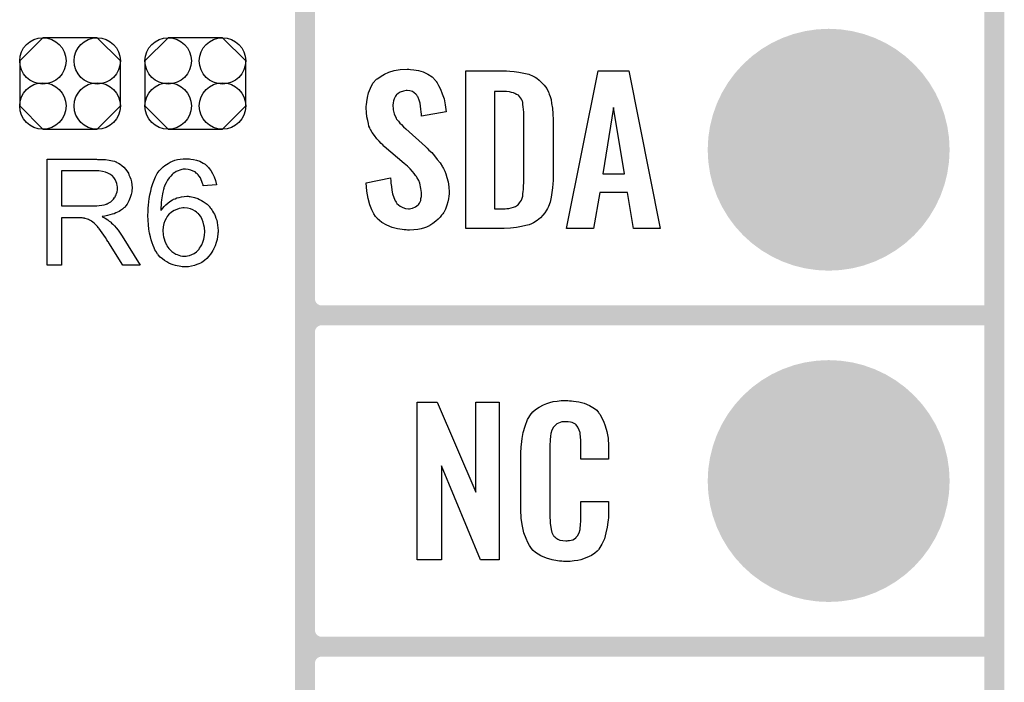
# Model space of a CAD drawing. Extents: x -0.07 to 0.95, y -0.15 to 1.54.
# Tile 5 of 13: x 0.66 to 0.95, y 0.04 to 0.24. Entities that reach past the tile are written whole.
import ezdxf

# ---------------------------------------------------------------- set-up
doc = ezdxf.new("R2010")
doc.units = 0
doc.layers.get('0').update_dxf_attribs({"linetype": 'CONTINUOUS'})
for name, color, linetype in [('gko', 6, 'CONTINUOUS'), ('gto', 2, 'CONTINUOUS'), ('gts', 1, 'CONTINUOUS')]:
    doc.layers.add(name, color=color, linetype=linetype)

# ---------------------------------------------------------------- blocks, each defined once
blk = doc.blocks.new('D33')
at = {"const_width": 0.003}
blk.add_lwpolyline([(-0.0015, 0, 1), (0.0015, 0, 1)], format="xyb", close=True, dxfattribs=at)
blk = doc.blocks.new('D69')
blk.add_lwpolyline([(-0.0152, 0.0068), (-0.0152, -0.0068), (-0.0082, -0.0138), (0.0082, -0.0138), (0.0152, -0.0068), (0.0152, 0.0068), (0.0082, 0.0138), (-0.0082, 0.0138)], close=True)
for centre in [(-0.0082, 0.0068), (0.0082, 0.0068), (-0.0082, -0.0068), (0.0082, -0.0068)]:
    blk.add_circle(centre, 0.007)
blk = doc.blocks.new('D38')
at = {"const_width": 0.0365}
blk.add_lwpolyline([(-0.01825, 0, 1), (0.01825, 0, 1)], format="xyb", close=True, dxfattribs=at)

msp = doc.modelspace()

# ---------------------------------------------------------------- linework, layer by layer
at = {"layer": 'gko', "color": 6, "const_width": 0.006}
msp.add_lwpolyline([(0.95, -0.05), (0.95, 1.45)], dxfattribs=at)
at = {"layer": 'gto', "color": 2, "const_width": 0.006}
for points in [[(0.742, -0.022), (0.742, 0.722)], [(0.742, 0.155), (0.742, 0.245)], [(0.742, 0.155), (0.742, 0.155)], [(0.742, 0.155), (0.742, 0.155)], [(0.747, 0.15), (0.747, 0.15)], [(0.747, 0.15), (0.747, 0.15)], [(0.747, 0.15), (0.747, 0.15)], [(0.747, 0.15), (0.747, 0.15)], [(0.747, 0.15), (0.95, 0.15)], [(0.747, 0.15), (0.95, 0.15)], [(0.742, 0.055), (0.742, 0.145)], [(0.742, 0.055), (0.742, 0.055)], [(0.742, 0.055), (0.742, 0.055)], [(0.747, 0.05), (0.747, 0.05)], [(0.747, 0.05), (0.747, 0.05)], [(0.747, 0.05), (0.747, 0.05)], [(0.747, 0.05), (0.747, 0.05)], [(0.747, 0.05), (0.95, 0.05)], [(0.747, 0.05), (0.95, 0.05)]]:
    msp.add_lwpolyline(points, dxfattribs=at)
at = {"layer": 'gto', "color": 2}
for points in [[(0.7738, 0.2242), (0.7748, 0.2241), (0.7762, 0.2239), (0.7776, 0.2235), (0.7791, 0.2228), (0.7804, 0.222), (0.7815, 0.2208), (0.7816, 0.2206), (0.7819, 0.2202), (0.7823, 0.2194), (0.7829, 0.2183), (0.7834, 0.2169), (0.784, 0.2154), (0.7843, 0.2135), (0.7846, 0.2114), (0.7771, 0.2101), (0.7771, 0.2103), (0.7771, 0.2107), (0.777, 0.2114), (0.7769, 0.2122), (0.7767, 0.2141), (0.7764, 0.215), (0.7761, 0.2158), (0.7761, 0.2159), (0.7759, 0.2161), (0.7757, 0.2165), (0.7754, 0.2168), (0.7749, 0.2172), (0.7744, 0.2176), (0.7736, 0.2178), (0.7728, 0.2179), (0.7725, 0.2179), (0.7721, 0.2178), (0.7717, 0.2177), (0.7707, 0.2174), (0.7701, 0.217), (0.7696, 0.2166), (0.7696, 0.2166), (0.7695, 0.2165), (0.7693, 0.2162), (0.7691, 0.2158), (0.7689, 0.2154), (0.7687, 0.2148), (0.7686, 0.2142), (0.7685, 0.2134), (0.7685, 0.2133), (0.7685, 0.213), (0.7686, 0.2126), (0.7686, 0.212), (0.7689, 0.2108), (0.7695, 0.2095), (0.7695, 0.2094), (0.7696, 0.2092), (0.7698, 0.209), (0.7702, 0.2086), (0.7706, 0.208), (0.7711, 0.2076), (0.7717, 0.2069), (0.7724, 0.2063), (0.7783, 0.201), (0.7785, 0.2009), (0.7789, 0.2005), (0.7794, 0.1999), (0.7803, 0.1992), (0.7811, 0.1982), (0.7819, 0.1971), (0.7828, 0.196), (0.7835, 0.1948), (0.7836, 0.1946), (0.7838, 0.1943), (0.7842, 0.1935), (0.7845, 0.1927), (0.7848, 0.1916), (0.7852, 0.1903), (0.7854, 0.1888), (0.7855, 0.1872), (0.7855, 0.187), (0.7855, 0.1867), (0.7854, 0.186), (0.7853, 0.1852), (0.7851, 0.1843), (0.7848, 0.1833), (0.7844, 0.1821), (0.7839, 0.1811), (0.7838, 0.181), (0.7836, 0.1807), (0.7832, 0.1802), (0.7828, 0.1796), (0.7822, 0.179), (0.7815, 0.1784), (0.7806, 0.1777), (0.7797, 0.1771), (0.7796, 0.177), (0.7793, 0.1769), (0.7787, 0.1766), (0.778, 0.1764), (0.777, 0.1761), (0.776, 0.1759), (0.7748, 0.1758), (0.7735, 0.1757), (0.7729, 0.1757), (0.7725, 0.1758), (0.7719, 0.1758), (0.7713, 0.1759), (0.7699, 0.1761), (0.7683, 0.1765), (0.7667, 0.1772), (0.7652, 0.178), (0.7638, 0.1792), (0.7637, 0.1794), (0.7633, 0.1798), (0.7628, 0.1807), (0.7622, 0.1819), (0.7616, 0.1834), (0.761, 0.1853), (0.7606, 0.1875), (0.7604, 0.19), (0.7678, 0.1915), (0.7678, 0.1914), (0.7678, 0.1913), (0.7679, 0.1907), (0.7679, 0.1899), (0.7681, 0.1889), (0.7682, 0.1878), (0.7684, 0.1867), (0.7688, 0.1856), (0.7692, 0.1846), (0.7693, 0.1845), (0.7695, 0.1842), (0.7697, 0.1838), (0.7702, 0.1834), (0.7707, 0.183), (0.7715, 0.1826), (0.7723, 0.1823), (0.7732, 0.1822), (0.7735, 0.1822), (0.7739, 0.1823), (0.7744, 0.1824), (0.7753, 0.1828), (0.7757, 0.1831), (0.7761, 0.1834), (0.7762, 0.1835), (0.7763, 0.1836), (0.7765, 0.1839), (0.7767, 0.1843), (0.7769, 0.1847), (0.7769, 0.1853), (0.7771, 0.1859), (0.7771, 0.1867), (0.7771, 0.1868), (0.7771, 0.1871), (0.777, 0.1877), (0.7769, 0.1883), (0.7766, 0.1899), (0.7763, 0.1907), (0.7758, 0.1915), (0.7757, 0.1916), (0.7756, 0.1919), (0.7753, 0.1922), (0.7749, 0.1928), (0.7744, 0.1934), (0.7737, 0.1942), (0.7729, 0.195), (0.7719, 0.1958), (0.7659, 0.201), (0.7658, 0.2011), (0.7655, 0.2015), (0.765, 0.2019), (0.7644, 0.2026), (0.7637, 0.2033), (0.763, 0.2043), (0.7623, 0.2052), (0.7618, 0.2061), (0.7617, 0.2062), (0.7616, 0.2066), (0.7613, 0.2071), (0.7611, 0.2079), (0.7609, 0.2088), (0.7606, 0.2099), (0.7605, 0.2112), (0.7604, 0.2126), (0.7604, 0.2127), (0.7604, 0.2129), (0.7604, 0.2131), (0.7605, 0.2135), (0.7606, 0.2145), (0.7608, 0.2158), (0.7612, 0.2172), (0.7618, 0.2186), (0.7625, 0.2201), (0.7636, 0.2213), (0.7638, 0.2214), (0.7643, 0.2217), (0.765, 0.2222), (0.766, 0.2228), (0.7673, 0.2234), (0.7689, 0.2239), (0.7707, 0.2242), (0.7728, 0.2243), (0.7733, 0.2243), (0.7738, 0.2242)], [(0.8038, 0.2237), (0.8051, 0.2236), (0.8065, 0.2234), (0.808, 0.2231), (0.8095, 0.2228), (0.8108, 0.2222), (0.811, 0.2221), (0.8114, 0.2219), (0.8119, 0.2216), (0.8126, 0.221), (0.8134, 0.2203), (0.8142, 0.2195), (0.815, 0.2185), (0.8155, 0.2174), (0.8156, 0.2172), (0.8157, 0.2168), (0.816, 0.2161), (0.8163, 0.2152), (0.8164, 0.214), (0.8167, 0.2125), (0.8168, 0.2108), (0.8169, 0.209), (0.8169, 0.1917), (0.8169, 0.1916), (0.8169, 0.1914), (0.8169, 0.1911), (0.8169, 0.1907), (0.8168, 0.1897), (0.8167, 0.1885), (0.8165, 0.1871), (0.8163, 0.1857), (0.816, 0.1842), (0.8155, 0.1829), (0.8154, 0.1827), (0.8152, 0.1823), (0.8149, 0.1818), (0.8144, 0.181), (0.8138, 0.1802), (0.813, 0.1794), (0.812, 0.1786), (0.8109, 0.1779), (0.8107, 0.1778), (0.8103, 0.1776), (0.8096, 0.1773), (0.8086, 0.1771), (0.8073, 0.1768), (0.8058, 0.1765), (0.804, 0.1763), (0.8021, 0.1762), (0.7905, 0.1762), (0.7905, 0.2238), (0.8028, 0.2238), (0.8038, 0.2237)], [(0.8492, 0.1762), (0.8411, 0.1762), (0.8393, 0.1871), (0.831, 0.1871), (0.829, 0.1762), (0.8209, 0.1762), (0.8304, 0.2238), (0.8397, 0.2238), (0.8492, 0.1762)], [(0.8028, 0.2176), (0.7992, 0.2176), (0.7992, 0.1822), (0.8024, 0.1822), (0.8029, 0.1823), (0.8035, 0.1823), (0.8049, 0.1827), (0.8055, 0.1829), (0.8061, 0.1833), (0.8062, 0.1833), (0.8063, 0.1834), (0.8067, 0.184), (0.8073, 0.1848), (0.8075, 0.1854), (0.8077, 0.186), (0.8077, 0.1861), (0.8077, 0.1864), (0.8077, 0.1868), (0.8078, 0.1873), (0.8079, 0.1881), (0.8079, 0.189), (0.808, 0.1901), (0.808, 0.1913), (0.808, 0.2095), (0.808, 0.2097), (0.808, 0.2101), (0.808, 0.2106), (0.808, 0.2113), (0.8078, 0.2129), (0.8077, 0.2137), (0.8077, 0.2143), (0.8077, 0.2144), (0.8076, 0.2146), (0.8075, 0.2149), (0.8073, 0.2153), (0.8067, 0.2161), (0.8064, 0.2165), (0.8059, 0.2167), (0.8058, 0.2167), (0.8056, 0.2168), (0.8053, 0.217), (0.8049, 0.2172), (0.8043, 0.2173), (0.8037, 0.2175), (0.8028, 0.2176)], [(0.8351, 0.2127), (0.8319, 0.1927), (0.8384, 0.1927), (0.8351, 0.2127)], [(0.6794, 0.1971), (0.6798, 0.1971), (0.6808, 0.1971), (0.6818, 0.197), (0.6829, 0.1968), (0.6839, 0.1966), (0.6845, 0.1965), (0.6849, 0.1963), (0.6849, 0.1963), (0.685, 0.1963), (0.6852, 0.1961), (0.6857, 0.1959), (0.6862, 0.1956), (0.6867, 0.1952), (0.6873, 0.1947), (0.6879, 0.194), (0.6884, 0.1933), (0.6884, 0.1932), (0.6885, 0.1932), (0.6887, 0.1929), (0.6888, 0.1924), (0.6891, 0.1918), (0.6894, 0.1911), (0.6896, 0.1903), (0.6897, 0.1894), (0.6898, 0.1885), (0.6898, 0.1884), (0.6898, 0.1883), (0.6898, 0.1881), (0.6897, 0.1879), (0.6897, 0.1876), (0.6897, 0.1873), (0.6895, 0.1865), (0.6892, 0.1856), (0.6888, 0.1846), (0.6883, 0.1836), (0.6879, 0.1831), (0.6876, 0.1827), (0.6875, 0.1826), (0.6875, 0.1826), (0.6873, 0.1825), (0.6871, 0.1823), (0.6869, 0.1821), (0.6866, 0.1819), (0.6863, 0.1817), (0.6859, 0.1814), (0.6854, 0.1812), (0.6849, 0.181), (0.6844, 0.1807), (0.6838, 0.1805), (0.6831, 0.1803), (0.6824, 0.1801), (0.6816, 0.1799), (0.6808, 0.1798), (0.6809, 0.1797), (0.681, 0.1796), (0.6813, 0.1795), (0.6817, 0.1793), (0.6825, 0.1788), (0.6829, 0.1784), (0.6833, 0.1782), (0.6834, 0.1781), (0.6836, 0.1778), (0.684, 0.1775), (0.6845, 0.177), (0.685, 0.1764), (0.6856, 0.1757), (0.6862, 0.1748), (0.6868, 0.1739), (0.6923, 0.1652), (0.687, 0.1652), (0.6828, 0.1719), (0.6828, 0.1719), (0.6827, 0.172), (0.6827, 0.1722), (0.6825, 0.1723), (0.6822, 0.1728), (0.6818, 0.1735), (0.6813, 0.1742), (0.6808, 0.1749), (0.6803, 0.1756), (0.6798, 0.1763), (0.6797, 0.1763), (0.6796, 0.1765), (0.6794, 0.1768), (0.6791, 0.1771), (0.6784, 0.1778), (0.678, 0.1781), (0.6776, 0.1784), (0.6776, 0.1784), (0.6775, 0.1785), (0.6773, 0.1786), (0.677, 0.1787), (0.6767, 0.1789), (0.6764, 0.179), (0.6757, 0.1792), (0.6756, 0.1792), (0.6755, 0.1793), (0.6754, 0.1793), (0.6751, 0.1793), (0.6748, 0.1794), (0.6744, 0.1794), (0.6739, 0.1794), (0.6685, 0.1794), (0.6685, 0.1652), (0.6642, 0.1652), (0.6642, 0.1972), (0.6791, 0.1972), (0.6794, 0.1971)], [(0.7068, 0.1973), (0.7071, 0.1973), (0.7075, 0.1972), (0.7083, 0.1971), (0.7093, 0.1968), (0.7103, 0.1965), (0.7113, 0.1959), (0.7119, 0.1956), (0.7123, 0.1952), (0.7124, 0.1952), (0.7124, 0.1951), (0.7125, 0.195), (0.7127, 0.1948), (0.7129, 0.1946), (0.7131, 0.1943), (0.7136, 0.1937), (0.7141, 0.1928), (0.7146, 0.1918), (0.715, 0.1907), (0.7153, 0.1894), (0.7113, 0.1891), (0.7113, 0.1891), (0.7113, 0.1892), (0.7113, 0.1894), (0.7111, 0.1898), (0.7109, 0.1904), (0.7107, 0.1909), (0.7105, 0.1915), (0.7101, 0.192), (0.7098, 0.1924), (0.7097, 0.1925), (0.7095, 0.1927), (0.7092, 0.1929), (0.7088, 0.1933), (0.7082, 0.1935), (0.7075, 0.1938), (0.7067, 0.194), (0.7059, 0.1941), (0.7056, 0.1941), (0.7052, 0.1941), (0.7048, 0.194), (0.7042, 0.1938), (0.7037, 0.1936), (0.7031, 0.1934), (0.7026, 0.193), (0.7025, 0.193), (0.7022, 0.1928), (0.7019, 0.1925), (0.7015, 0.192), (0.701, 0.1915), (0.7005, 0.1908), (0.7001, 0.19), (0.6996, 0.1891), (0.6996, 0.189), (0.6996, 0.1889), (0.6995, 0.1888), (0.6994, 0.1886), (0.6994, 0.1883), (0.6993, 0.188), (0.6992, 0.1876), (0.6991, 0.1872), (0.699, 0.1867), (0.6989, 0.1861), (0.6988, 0.1855), (0.6987, 0.1849), (0.6986, 0.1841), (0.6986, 0.1834), (0.6985, 0.1825), (0.6985, 0.1817), (0.6986, 0.1818), (0.6988, 0.182), (0.6991, 0.1824), (0.6995, 0.1829), (0.7, 0.1834), (0.7006, 0.1839), (0.7012, 0.1844), (0.702, 0.1849), (0.702, 0.1849), (0.7021, 0.1849), (0.7023, 0.1851), (0.7028, 0.1852), (0.7033, 0.1855), (0.704, 0.1856), (0.7047, 0.1858), (0.7055, 0.1859), (0.7063, 0.186), (0.7067, 0.186), (0.707, 0.1859), (0.7073, 0.1859), (0.7077, 0.1858), (0.7082, 0.1857), (0.7086, 0.1856), (0.7097, 0.1853), (0.7102, 0.185), (0.7108, 0.1847), (0.7113, 0.1844), (0.7119, 0.184), (0.7125, 0.1836), (0.713, 0.1831), (0.7131, 0.183), (0.7131, 0.1829), (0.7133, 0.1828), (0.7134, 0.1825), (0.7137, 0.1822), (0.7139, 0.1819), (0.7141, 0.1815), (0.7144, 0.181), (0.7147, 0.1805), (0.7149, 0.18), (0.7151, 0.1793), (0.7154, 0.1787), (0.7155, 0.178), (0.7156, 0.1772), (0.7157, 0.1764), (0.7158, 0.1756), (0.7158, 0.1755), (0.7158, 0.1754), (0.7158, 0.1753), (0.7158, 0.1751), (0.7157, 0.1748), (0.7157, 0.1745), (0.7156, 0.1738), (0.7155, 0.1729), (0.7152, 0.172), (0.7149, 0.171), (0.7144, 0.17), (0.7144, 0.1699), (0.7144, 0.1699), (0.7143, 0.1698), (0.7142, 0.1696), (0.7139, 0.1691), (0.7135, 0.1685), (0.713, 0.1679), (0.7124, 0.1672), (0.7117, 0.1666), (0.7109, 0.166), (0.7108, 0.166), (0.7108, 0.166), (0.7107, 0.1659), (0.7105, 0.1658), (0.71, 0.1656), (0.7094, 0.1654), (0.7086, 0.1651), (0.7077, 0.1649), (0.7068, 0.1647), (0.7057, 0.1647), (0.7055, 0.1647), (0.7052, 0.1647), (0.7049, 0.1647), (0.7045, 0.1648), (0.704, 0.1649), (0.7034, 0.165), (0.7029, 0.1651), (0.7022, 0.1653), (0.7016, 0.1655), (0.7009, 0.1658), (0.7003, 0.1662), (0.6996, 0.1666), (0.699, 0.1671), (0.6983, 0.1676), (0.6977, 0.1683), (0.6977, 0.1683), (0.6976, 0.1685), (0.6974, 0.1686), (0.6973, 0.169), (0.697, 0.1694), (0.6967, 0.1698), (0.6965, 0.1704), (0.6962, 0.1711), (0.6959, 0.1719), (0.6956, 0.1728), (0.6954, 0.1737), (0.6951, 0.1748), (0.6949, 0.176), (0.6948, 0.1773), (0.6947, 0.1787), (0.6946, 0.1801), (0.6946, 0.1802), (0.6946, 0.1802), (0.6946, 0.1804), (0.6946, 0.1806), (0.6947, 0.181), (0.6947, 0.1817), (0.6947, 0.1824), (0.6948, 0.1833), (0.6949, 0.1843), (0.695, 0.1853), (0.6952, 0.1864), (0.6955, 0.1875), (0.6957, 0.1886), (0.6961, 0.1898), (0.6965, 0.1908), (0.6969, 0.1918), (0.6974, 0.1928), (0.698, 0.1936), (0.6981, 0.1937), (0.6982, 0.1938), (0.6984, 0.194), (0.6986, 0.1942), (0.6989, 0.1945), (0.6992, 0.1948), (0.6997, 0.1952), (0.7002, 0.1955), (0.7007, 0.1958), (0.7013, 0.1962), (0.702, 0.1965), (0.7027, 0.1968), (0.7035, 0.197), (0.7043, 0.1972), (0.7052, 0.1973), (0.7061, 0.1973), (0.7065, 0.1973), (0.7068, 0.1973)], [(0.6785, 0.1936), (0.6685, 0.1936), (0.6685, 0.1831), (0.678, 0.1831), (0.6785, 0.1831), (0.6792, 0.1831), (0.6799, 0.1832), (0.6807, 0.1833), (0.6814, 0.1834), (0.6821, 0.1836), (0.6821, 0.1837), (0.6823, 0.1837), (0.6826, 0.1839), (0.683, 0.1841), (0.6834, 0.1843), (0.6838, 0.1847), (0.6842, 0.1851), (0.6845, 0.1856), (0.6846, 0.1856), (0.6847, 0.1858), (0.6848, 0.1861), (0.685, 0.1864), (0.6851, 0.1868), (0.6853, 0.1873), (0.6854, 0.1879), (0.6854, 0.1884), (0.6854, 0.1885), (0.6854, 0.1885), (0.6854, 0.1888), (0.6853, 0.1892), (0.6852, 0.1898), (0.685, 0.1903), (0.6847, 0.191), (0.6843, 0.1916), (0.6838, 0.1922), (0.6837, 0.1922), (0.6834, 0.1924), (0.6831, 0.1926), (0.6825, 0.1929), (0.6818, 0.1932), (0.6809, 0.1934), (0.6798, 0.1936), (0.6785, 0.1936)], [(0.7055, 0.1825), (0.7052, 0.1825), (0.7051, 0.1825), (0.7046, 0.1824), (0.704, 0.1823), (0.7033, 0.182), (0.7025, 0.1817), (0.7017, 0.1812), (0.701, 0.1806), (0.7009, 0.1805), (0.7007, 0.1802), (0.7004, 0.1798), (0.7001, 0.1792), (0.6997, 0.1785), (0.6994, 0.1777), (0.6992, 0.1767), (0.6991, 0.1756), (0.6991, 0.1755), (0.6991, 0.1752), (0.6992, 0.1748), (0.6992, 0.1743), (0.6993, 0.1737), (0.6995, 0.1731), (0.6997, 0.1724), (0.7, 0.1717), (0.7, 0.1716), (0.7002, 0.1714), (0.7003, 0.171), (0.7006, 0.1706), (0.7009, 0.1702), (0.7014, 0.1697), (0.7018, 0.1693), (0.7024, 0.1689), (0.7025, 0.1688), (0.7027, 0.1687), (0.703, 0.1685), (0.7034, 0.1684), (0.7039, 0.1682), (0.7044, 0.168), (0.705, 0.1679), (0.7057, 0.1679), (0.7059, 0.1679), (0.7061, 0.1679), (0.7065, 0.168), (0.7071, 0.1681), (0.7078, 0.1684), (0.7085, 0.1687), (0.7093, 0.1692), (0.7096, 0.1695), (0.71, 0.1699), (0.71, 0.1699), (0.7101, 0.17), (0.7102, 0.1703), (0.7105, 0.1707), (0.7109, 0.1713), (0.7112, 0.1721), (0.7115, 0.173), (0.7117, 0.1741), (0.7118, 0.1753), (0.7118, 0.1754), (0.7118, 0.1755), (0.7118, 0.1757), (0.7117, 0.1759), (0.7117, 0.1762), (0.7117, 0.1765), (0.7115, 0.1772), (0.7113, 0.1781), (0.711, 0.1789), (0.7106, 0.1798), (0.71, 0.1806), (0.7099, 0.1807), (0.7096, 0.1809), (0.7093, 0.1812), (0.7088, 0.1815), (0.7081, 0.1819), (0.7074, 0.1822), (0.7065, 0.1824), (0.7055, 0.1825)], [(0.8006, 0.0762), (0.7949, 0.0762), (0.7832, 0.1046), (0.7832, 0.0762), (0.7758, 0.0762), (0.7758, 0.1238), (0.7819, 0.1238), (0.7935, 0.0966), (0.7935, 0.1238), (0.8006, 0.1238), (0.8006, 0.0762)], [(0.8218, 0.1242), (0.8224, 0.1242), (0.823, 0.1241), (0.8246, 0.1239), (0.8262, 0.1235), (0.8278, 0.1228), (0.8293, 0.1219), (0.83, 0.1214), (0.8306, 0.1207), (0.8307, 0.1205), (0.8311, 0.1201), (0.8315, 0.1192), (0.8321, 0.1181), (0.8326, 0.1167), (0.8331, 0.115), (0.8335, 0.1129), (0.8336, 0.1106), (0.8336, 0.1066), (0.8252, 0.1066), (0.8252, 0.1107), (0.8252, 0.1108), (0.8252, 0.1111), (0.8252, 0.1116), (0.8252, 0.1121), (0.8251, 0.1134), (0.825, 0.1141), (0.825, 0.1146), (0.825, 0.1147), (0.8249, 0.1149), (0.8247, 0.1154), (0.8243, 0.1163), (0.8238, 0.117), (0.8236, 0.1172), (0.8234, 0.1173), (0.823, 0.1175), (0.8226, 0.1177), (0.8221, 0.1178), (0.8214, 0.1179), (0.8203, 0.1179), (0.82, 0.1179), (0.8195, 0.1179), (0.8185, 0.1175), (0.818, 0.1173), (0.8176, 0.1169), (0.8174, 0.1167), (0.817, 0.1163), (0.8165, 0.1154), (0.8162, 0.1143), (0.8162, 0.1142), (0.8162, 0.1141), (0.8161, 0.1137), (0.8161, 0.1132), (0.816, 0.1127), (0.816, 0.1119), (0.8159, 0.1111), (0.8159, 0.1102), (0.8159, 0.0895), (0.8159, 0.0894), (0.8159, 0.0889), (0.816, 0.0882), (0.816, 0.0873), (0.8163, 0.0854), (0.8165, 0.0845), (0.8169, 0.0837), (0.817, 0.0836), (0.8171, 0.0834), (0.8174, 0.0832), (0.8177, 0.0829), (0.8183, 0.0825), (0.8189, 0.0822), (0.8198, 0.0821), (0.8207, 0.082), (0.8211, 0.082), (0.8214, 0.0821), (0.8218, 0.0821), (0.8228, 0.0823), (0.8233, 0.0826), (0.8237, 0.0829), (0.8238, 0.0829), (0.8238, 0.0831), (0.8242, 0.0835), (0.8247, 0.0844), (0.825, 0.0854), (0.825, 0.0855), (0.825, 0.0857), (0.825, 0.086), (0.8251, 0.0865), (0.8251, 0.087), (0.8252, 0.0878), (0.8252, 0.0886), (0.8252, 0.0895), (0.8252, 0.0938), (0.8336, 0.0938), (0.8336, 0.09), (0.8336, 0.0899), (0.8336, 0.0897), (0.8336, 0.0894), (0.8336, 0.0889), (0.8335, 0.0883), (0.8334, 0.0876), (0.8332, 0.0861), (0.8328, 0.0844), (0.8324, 0.0826), (0.8316, 0.0809), (0.8307, 0.0794), (0.8306, 0.0792), (0.8301, 0.0788), (0.8294, 0.0782), (0.8284, 0.0775), (0.827, 0.0769), (0.8252, 0.0762), (0.8243, 0.076), (0.8232, 0.0759), (0.822, 0.0757), (0.82, 0.0757), (0.8195, 0.0758), (0.8188, 0.0758), (0.8182, 0.0759), (0.8166, 0.0762), (0.8149, 0.0767), (0.8131, 0.0774), (0.8115, 0.0784), (0.8108, 0.079), (0.8102, 0.0797), (0.8102, 0.0798), (0.8101, 0.0799), (0.8099, 0.0802), (0.8097, 0.0805), (0.8092, 0.0814), (0.8087, 0.0827), (0.808, 0.0844), (0.8076, 0.0864), (0.8072, 0.0887), (0.8071, 0.0914), (0.8071, 0.1083), (0.8071, 0.1084), (0.8071, 0.1087), (0.8071, 0.1091), (0.8072, 0.1096), (0.8072, 0.1103), (0.8073, 0.111), (0.8075, 0.1128), (0.8078, 0.1147), (0.8084, 0.1166), (0.8091, 0.1186), (0.8102, 0.1203), (0.8102, 0.1203), (0.8103, 0.1204), (0.8107, 0.1209), (0.8115, 0.1216), (0.8126, 0.1223), (0.814, 0.123), (0.815, 0.1234), (0.8159, 0.1237), (0.8169, 0.124), (0.8181, 0.1241), (0.8193, 0.1243), (0.8213, 0.1243), (0.8218, 0.1242)]]:
    msp.add_lwpolyline(points, dxfattribs=at)
at = {"layer": 'gto', "color": 2, "const_width": 0.006}
for points in [[(0.742, 0.155, 0.414214), (0.747, 0.15)], [(0.747, 0.15, 0.414214), (0.742, 0.145)], [(0.747, 0.15, 0.414214), (0.742, 0.145)], [(0.742, 0.055, 0.414214), (0.747, 0.05)], [(0.747, 0.05, 0.414214), (0.742, 0.045)], [(0.747, 0.05, 0.414214), (0.742, 0.045)]]:
    msp.add_lwpolyline(points, format="xyb", dxfattribs=at)

# ---------------------------------------------------------------- block references
at = {"layer": 'gto'}
for p in [(0.742, 0.155), (0.742, 0.155), (0.742, 0.155), (0.742, 0.155), (0.747, 0.15), (0.747, 0.15), (0.747, 0.15), (0.747, 0.15), (0.747, 0.15), (0.747, 0.15), (0.747, 0.15), (0.747, 0.15), (0.747, 0.15), (0.95, 0.15), (0.95, 0.15), (0.742, 0.145), (0.742, 0.145), (0.742, 0.145), (0.742, 0.055), (0.742, 0.055), (0.742, 0.055), (0.742, 0.055), (0.747, 0.05), (0.747, 0.05), (0.747, 0.05), (0.747, 0.05), (0.747, 0.05), (0.747, 0.05), (0.747, 0.05), (0.747, 0.05), (0.747, 0.05), (0.95, 0.05), (0.95, 0.05), (0.742, 0.045), (0.742, 0.045)]:
    msp.add_blockref('D33', p, dxfattribs=at)
at = {"layer": 'gts'}
for name, p in [('D38', (0.9, 0.2)), ('D69', (0.6711, 0.22)), ('D69', (0.7089, 0.22)), ('D38', (0.9, 0.1))]:
    msp.add_blockref(name, p, dxfattribs=at)

doc.saveas('drawing.dxf')
